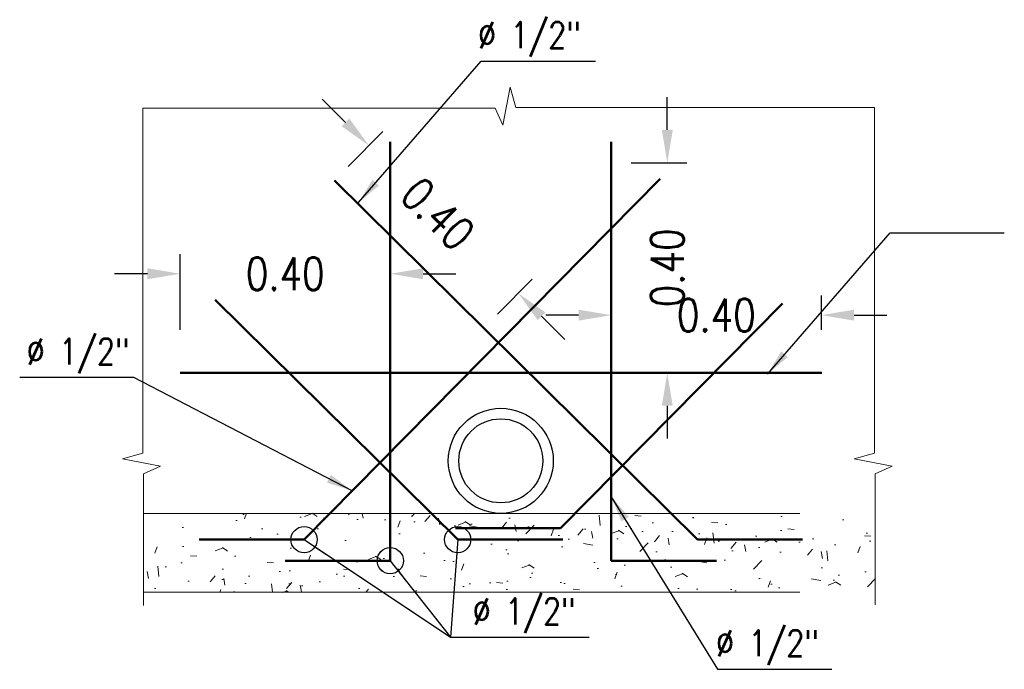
# Model space of a CAD drawing. Header units: metres. Extents: x 724738 to 725866, y 9150075 to 9151285.
# Tile 11 of 16: x 725853.5 to 725855.38, y 9150088.94 to 9150090.18. Entities that reach past the tile are written whole.
import ezdxf

# ---------------------------------------------------------------- set-up
doc = ezdxf.new("R2010")
doc.units = ezdxf.units.M
doc.linetypes.add('DASHED', pattern=[0.75, 0.5, -0.25])
for name, color, linetype, lineweight in [('ACERO .50 - MVCS', 4, 'Continuous', 50), ('ACHURADO .09 - MVCS', 8, 'Continuous', 9), ('COTAS .13- MVCS', 1, 'Continuous', 13), ('MUROS .20 - MVCS', 2, 'Continuous', 20), ('TEXTO .15 - MVCS', 7, 'Continuous', 15), ('TEXTURAS .05 - MVCS', 251, 'Continuous', 5)]:
    doc.layers.add(name, color=color, linetype=linetype, lineweight=lineweight)
doc.layers.add('Layer1 (.05)', color=8, linetype='Continuous')
doc.styles.add('AIR-Simplex.(0.80)', font='simplex.shx', dxfattribs={"width": 0.8})
doc.styles.add('arial', font='arial.ttf')
doc.dimstyles.new('AIR-50 A3-RV', dxfattribs={"dimscale": 0.05, "dimtxt": 1.25, "dimasz": 1.25, "dimexe": 0.75, "dimexo": 0.75, "dimgap": 1.25, "dimtad": 0, "dimzin": 1, "dimdsep": 46, "dimtxsty": 'AIR-Simplex.(0.80)', "dimcen": 0.75, "dimdle": 1.5, "dimclrd": 1, "dimclre": 1, "dimclrt": 7, "dimadec": 0, "dimazin": 0, "dimtfac": 1, "dimtofl": 0, "dimtmove": 2, "dimatfit": 3, "dimfxl": 1.5, "dimtolj": 1, "dimtzin": 1, "dimarcsym": 0})
doc.dimstyles.new('E 1-25', dxfattribs={"dimscale": 0.25, "dimtxt": 0.2, "dimasz": 0.15, "dimexe": 0.15, "dimexo": 0.15, "dimgap": 0.05, "dimtad": 2, "dimtih": 1, "dimtoh": 1, "dimzin": 4, "dimdsep": 46, "dimtxsty": 'arial', "dimblk": 'DIMTICK', "dimcen": 0.09, "dimclrd": 1, "dimclre": 1, "dimclrt": 7, "dimadec": 0, "dimazin": 0, "dimtfac": 1, "dimtofl": 0, "dimtmove": 2, "dimatfit": 3, "dimfxl": 0.15, "dimfxlon": 1, "dimtolj": 1, "dimtzin": 0, "dimarcsym": 0})

# ---------------------------------------------------------------- blocks, each defined once
blk = doc.blocks.new('*D92')
at = {"layer": 'COTAS .13- MVCS', "color": 1, "lineweight": -2, "transparency": 16777216}
for p, q in [((17151.50847825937, 8424.761328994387), (17151.50847825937, 8424.905428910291)), ((17151.90847825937, 8424.761328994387), (17151.90847825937, 8424.905428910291)), ((17151.44597825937, 8424.867928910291), (17151.38347825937, 8424.867928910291)), ((17151.97097825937, 8424.867928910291), (17152.03347825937, 8424.867928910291))]:
    blk.add_line(p, q, dxfattribs=at)
at = {"layer": 'COTAS .13- MVCS', "color": 1, "transparency": 16777216}
for points in [[(17151.44597825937, 8424.878345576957), (17151.44597825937, 8424.857512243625), (17151.50847825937, 8424.867928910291)], [(17151.97097825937, 8424.878345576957), (17151.97097825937, 8424.857512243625), (17151.90847825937, 8424.867928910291)]]:
    blk.add_solid(points, dxfattribs=at)
at = {"layer": 'Defpoints', "color": 0, "transparency": 16777216}
for p in [(17151.90847825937, 8424.867928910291), (17151.50847825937, 8424.723828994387), (17151.90847825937, 8424.723828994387)]:
    blk.add_point(p, dxfattribs=at)
at = {"layer": 'COTAS .13- MVCS', "color": 7, "transparency": 16777216, "insert": (17151.70847825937, 8424.867928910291), "char_height": 0.0625, "attachment_point": 5, "style": 'AIR-Simplex.(0.80)'}
blk.add_mtext('\\A1;0.40', dxfattribs=at)
blk = doc.blocks.new('*D93')
at = {"layer": 'COTAS .13- MVCS', "color": 1, "lineweight": -2, "transparency": 16777216}
for p, q in [((17151.82321713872, 8425.15600146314), (17151.77876406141, 8425.199935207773)), ((17151.82828284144, 8425.072214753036), (17151.89403046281, 8425.138739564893)), ((17152.11278253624, 8424.79103878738), (17152.17853015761, 8424.857563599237)), ((17152.19662298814, 8424.786958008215), (17152.24107606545, 8424.743024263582))]:
    blk.add_line(p, q, dxfattribs=at)
at = {"layer": 'COTAS .13- MVCS', "color": 1, "transparency": 16777216}
for points in [[(17151.83053942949, 8425.163410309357), (17151.81589484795, 8425.148592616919), (17151.86767021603, 8425.112067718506)], [(17152.20394527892, 8424.794366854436), (17152.18930069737, 8424.779549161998), (17152.15216991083, 8424.83089175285)]]:
    blk.add_solid(points, dxfattribs=at)
at = {"layer": 'Defpoints', "color": 0, "transparency": 16777216}
for p in [(17151.86767021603, 8425.112067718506), (17151.80192259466, 8425.04554290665), (17152.08642228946, 8424.764366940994)]:
    blk.add_point(p, dxfattribs=at)
at = {"layer": 'COTAS .13- MVCS', "color": 7, "transparency": 16777216, "insert": (17151.99916935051, 8424.982104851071), "char_height": 0.0625, "attachment_point": 5, "rotation": 315.3366477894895, "style": 'AIR-Simplex.(0.80)'}
blk.add_mtext('\\A1;0.40', dxfattribs=at)
blk = doc.blocks.new('*D94')
at = {"layer": 'COTAS .13- MVCS', "color": 1, "lineweight": -2, "transparency": 16777216}
for p, q in [((17152.43608800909, 8425.141635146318), (17152.43608800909, 8425.204135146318)), ((17152.36698809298, 8425.079135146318), (17152.47358800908, 8425.079135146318)), ((17152.36698809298, 8424.679135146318), (17152.47358800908, 8424.679135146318)), ((17152.43608800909, 8424.616635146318), (17152.43608800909, 8424.554135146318))]:
    blk.add_line(p, q, dxfattribs=at)
at = {"layer": 'COTAS .13- MVCS', "color": 1, "transparency": 16777216}
for points in [[(17152.42567134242, 8425.141635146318), (17152.44650467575, 8425.141635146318), (17152.43608800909, 8425.079135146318)], [(17152.42567134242, 8424.616635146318), (17152.44650467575, 8424.616635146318), (17152.43608800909, 8424.679135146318)]]:
    blk.add_solid(points, dxfattribs=at)
at = {"layer": 'Defpoints', "color": 0, "transparency": 16777216}
for p in [(17152.32948809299, 8425.079135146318), (17152.32948809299, 8424.679135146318), (17152.43608800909, 8424.679135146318)]:
    blk.add_point(p, dxfattribs=at)
at = {"layer": 'COTAS .13- MVCS', "color": 7, "transparency": 16777216, "insert": (17152.43608800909, 8424.87913514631), "char_height": 0.0625, "attachment_point": 5, "rotation": 90, "style": 'AIR-Simplex.(0.80)'}
blk.add_mtext('\\A1;0.40', dxfattribs=at)
blk = doc.blocks.new('DIMTICK')
at = {"color": 2}
for p, q in [((0, 1), (0, -1)), ((-1, 0), (1, 0))]:
    blk.add_line(p, q, dxfattribs=at)
at = {"color": 6, "const_width": 0.2}
blk.add_lwpolyline([(0.5, 0.5), (-0.5, -0.5)], dxfattribs=at)
blk = doc.blocks.new('*D95')
at = {"layer": 'COTAS .13- MVCS', "color": 1, "lineweight": -2, "transparency": 16777216}
for p, q in [((17152.32948809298, 8424.761328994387), (17152.32948809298, 8424.826668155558)), ((17152.72948809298, 8424.761328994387), (17152.72948809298, 8424.826668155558)), ((17152.26698809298, 8424.789168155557), (17152.20448809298, 8424.789168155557)), ((17152.79198809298, 8424.789168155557), (17152.85448809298, 8424.789168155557))]:
    blk.add_line(p, q, dxfattribs=at)
at = {"layer": 'COTAS .13- MVCS', "color": 1, "transparency": 16777216}
for points in [[(17152.26698809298, 8424.799584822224), (17152.26698809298, 8424.778751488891), (17152.32948809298, 8424.789168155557)], [(17152.79198809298, 8424.799584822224), (17152.79198809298, 8424.778751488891), (17152.72948809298, 8424.789168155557)]]:
    blk.add_solid(points, dxfattribs=at)
at = {"layer": 'Defpoints', "color": 0, "transparency": 16777216}
for p in [(17152.32948809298, 8424.789168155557), (17152.32948809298, 8424.723828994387), (17152.72948809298, 8424.723828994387)]:
    blk.add_point(p, dxfattribs=at)
at = {"layer": 'COTAS .13- MVCS', "color": 7, "transparency": 16777216, "insert": (17152.52948809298, 8424.789168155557), "char_height": 0.0625, "attachment_point": 5, "style": 'AIR-Simplex.(0.80)'}
blk.add_mtext('\\A1;0.40', dxfattribs=at)
blk = doc.blocks.new('A$Cf9d86954')
at = {"layer": 'ACHURADO .09 - MVCS'}
h = blk.add_hatch(dxfattribs=at)
h.set_pattern_fill('AR-CONC', color=256, scale=0.0008, style=0)
h.set_pattern_definition([(49.99999999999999, (-17056.84291002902, -8441.46714432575), (0.1457477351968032, -0.01275126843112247), [0.01524, -0.16764]), (355, (-17056.84291002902, -8441.46714432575), (-0.02819473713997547, 0.1528454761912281), [0.012192, -0.134112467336]), (100.4514447, (-17056.83076442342, -8441.46820692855), (0.1175529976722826, 0.1400942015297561), [0.01295200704, -0.14247219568]), (46.18420000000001, (-17056.84291002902, -8441.426504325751), (0.2168632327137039, -0.03363386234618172), [0.02286, -0.25146]), (96.63555760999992, (-17056.82483810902, -8441.42930712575), (0.1899233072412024, 0.1979408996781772), [0.019428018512, -0.213708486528]), (351.1841511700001, (-17056.84291002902, -8441.426504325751), (0.1899233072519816, 0.1979408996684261), [0.018287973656, -0.201167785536]), (21, (-17056.82259002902, -8441.43666432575), (0.121291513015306, -0.08181215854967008), [0.01524, -0.16764]), (326.0000000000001, (-17056.82259002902, -8441.43666432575), (0.04944162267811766, 0.1473503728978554), [0.012192, -0.134112]), (71.45144499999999, (-17056.81248240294, -8441.44348200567), (0.1707331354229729, 0.0655382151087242), [0.01295200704, -0.14247195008]), (37.50000000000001, (-17056.84291002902, -8441.46714432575), (0.002470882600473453, 0.06764403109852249), [0, -0.1324864, 0, -0.136144, 0, -0.13462]), (7.499999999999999, (-17056.84291002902, -8441.46714432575), (0.0534557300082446, 0.08014445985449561), [0, -0.0776224, 0, -0.1294384, 0, -0.05130800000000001]), (327.5, (-17056.88822362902, -8441.46714432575), (0.1084724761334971, -0.004582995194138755), [0, -0.0508, 0, -0.158496, 0, -0.210312]), (317.5, (-17056.90854362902, -8441.46714432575), (0.1185033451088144, 0.02034119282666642), [0, -0.06604, 0, -0.1052576, 0, -0.149352])])
h.paths.add_polyline_path([(1.395071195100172, -0.7709208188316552), (0.001296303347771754, -0.7709208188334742), (0.001296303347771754, -0.9209208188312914), (1.395071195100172, -0.9209208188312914)])
at = {"layer": 'ACERO .50 - MVCS', "linetype": 'Continuous'}
for p, q in [((0.4713518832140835, -0.860991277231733), (0.4713518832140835, -0.06401796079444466)), ((0.8923617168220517, -0.860991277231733), (0.8923617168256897, -0.06401796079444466)), ((0.9854432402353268, -0.13452968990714), (0.3070710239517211, -0.8209208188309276)), ((0.3647962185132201, -0.1373040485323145), (1.056493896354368, -0.8209208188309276)), ((0.137757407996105, -0.3643047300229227), (0.5997710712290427, -0.8209208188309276)), ((1.218317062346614, -0.3714543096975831), (0.7953783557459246, -0.7993924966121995)), ((0.07135188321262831, -0.5037118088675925), (1.293579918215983, -0.5037118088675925)), ((0.595378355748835, -0.7993924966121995), (0.7953783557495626, -0.7993924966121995)), ((0.1070710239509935, -0.8209208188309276), (0.3070710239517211, -0.8209208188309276)), ((0.5997710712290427, -0.8209208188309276), (0.7997710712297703, -0.8209208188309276)), ((1.056493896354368, -0.8209208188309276), (1.256493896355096, -0.8209208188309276)), ((0.4713518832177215, -0.860991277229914), (0.2713518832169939, -0.860991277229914)), ((0.8923617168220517, -0.860991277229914), (1.092361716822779, -0.860991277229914))]:
    blk.add_line(p, q, dxfattribs=at)
at = {"layer": 'Layer1 (.05)'}
for radius in [0.09995322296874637, 0.08]:
    blk.add_circle((0.6818568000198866, -0.6709675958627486), radius, dxfattribs=at)
at = {"layer": 'MUROS .20 - MVCS', "linetype": 'DASHED', "ltscale": 2.5}
for p, q in [((0.001296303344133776, -0.7709208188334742), (1.395071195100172, -0.7709208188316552)), ((0.001296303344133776, -0.9209208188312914), (1.395071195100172, -0.9209208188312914))]:
    blk.add_line(p, q, dxfattribs=at)
at = {"layer": 'TEXTURAS .05 - MVCS', "ltscale": 15}
for p, q in [((0.6996969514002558, 0.04018530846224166), (0.6857579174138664, -0.0324074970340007)), ((0.710462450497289, 0.001296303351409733), (0.6996969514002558, 0.04018530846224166)), ((0.671121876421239, 0), (0, 0)), ((0, 0), (0, -0.6564966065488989)), ((0.6857579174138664, -0.0324074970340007), (0.671121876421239, 0)), ((1.393774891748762, 0.001296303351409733), (0.710462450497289, 0.001296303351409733)), ((1.393774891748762, 0.001296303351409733), (1.393774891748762, -0.6564966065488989)), ((0, -0.6564966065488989), (-0.03888900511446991, -0.667262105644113)), ((-0.03888900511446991, -0.667262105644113), (0.03370380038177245, -0.6812011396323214)), ((1.393774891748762, -0.6564966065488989), (1.354885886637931, -0.667262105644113)), ((1.354885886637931, -0.667262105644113), (1.427478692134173, -0.6812011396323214)), ((0.03370380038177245, -0.6812011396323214), (0.001296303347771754, -0.6958371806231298)), ((1.427478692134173, -0.6812011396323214), (1.395071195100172, -0.6958371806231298)), ((0.001296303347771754, -0.6958371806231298), (0.001296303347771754, -0.9460237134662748)), ((1.395071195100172, -0.6958371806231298), (1.395071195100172, -0.944727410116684))]:
    blk.add_line(p, q, dxfattribs=at)
at = {"layer": 'TEXTO .15 - MVCS', "style": 'AIR-Simplex.(0.80)', "width": 0.8}
for p in [(0.6385943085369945, 0.1144612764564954), (-0.2211067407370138, -0.4878946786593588), (0.6284866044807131, -0.9821404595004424), (1.091891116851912, -1.043013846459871)]:
    blk.add_text('Ø 1/2"', height=0.05, dxfattribs=at).set_placement(p)
at = {"layer": 'COTAS .13- MVCS'}
for base, p1, p2, angle, picture, middle in [((0.9989616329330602, -0.5037118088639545), (0.8923617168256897, -0.1037118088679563), (0.8923617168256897, -0.5037118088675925), 270, '*D94', (0.9989616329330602, -0.3037118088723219)), ((0.8923617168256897, -0.3936787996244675), (1.292361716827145, -0.4590179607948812), (0.8923617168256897, -0.4590179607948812), 180, '*D95', (1.092361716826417, -0.3936787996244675))]:
    dim = blk.add_linear_dim(base=base, p1=p1, p2=p2, angle=angle, dimstyle='AIR-50 A3-RV', dxfattribs=at)
    dim.commit()
    dim.dimension.update_dxf_attribs({"geometry": picture, "text_midpoint": middle, "insert": (-17151.43712637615, -8425.182846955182)})
dim = blk.add_linear_dim(base=(0.4305438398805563, -0.0707792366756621), p1=(0.6492959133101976, -0.4184800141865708), p2=(0.3647962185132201, -0.1373040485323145), angle=135.3366477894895, dimstyle='AIR-50 A3-RV', dxfattribs=at)
dim.commit()
dim.dimension.update_dxf_attribs({"geometry": '*D93', "text_midpoint": (0.5620429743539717, -0.2007421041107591), "dimtype": 129, "insert": (-17151.43712637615, -8425.182846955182)})
dim = blk.add_linear_dim(base=(0.4713518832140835, -0.3149180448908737), p1=(0.07135188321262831, -0.4590179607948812), p2=(0.4713518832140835, -0.4590179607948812), dimstyle='AIR-50 A3-RV', dxfattribs=at)
dim.commit()
dim.dimension.update_dxf_attribs({"geometry": '*D92', "text_midpoint": (0.2713518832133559, -0.3149180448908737), "insert": (-17151.43712637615, -8425.182846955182)})
at = {"layer": 'COTAS .13- MVCS', "linetype": 'Continuous'}
for points, override in [([(0.4108360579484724, -0.1792955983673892), (0.6444250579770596, 0.08976671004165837), (0.8620575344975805, 0.08976671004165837)], {"dimasz": 0.2, "dimtad": 1}), ([(1.18962288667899, -0.5058128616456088), (1.423211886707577, -0.2367505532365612), (1.640844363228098, -0.2367505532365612)], {"dimasz": 0.2, "dimtad": 1}), ([(0.3988101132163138, -0.7280972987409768), (-0.01684836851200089, -0.5125892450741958), (-0.2344808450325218, -0.5125892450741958)], {"dimasz": 0.2, "dimtad": 1}), ([(0.8923617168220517, -0.7392183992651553), (1.094729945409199, -1.067708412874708), (1.31236242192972, -1.067708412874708)], {"dimasz": 0.2, "dimtad": 1}), ([(0.3070710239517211, -0.8209208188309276), (0.5859992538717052, -1.006835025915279), (0.8503654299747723, -1.006835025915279)], {"dimasz": 0.2, "dimtad": 1, "dimldrblk": 'DotBlank'}), ([(0.5997710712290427, -0.8209208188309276), (0.5859992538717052, -1.006835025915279), (0.8503654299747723, -1.006835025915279)], {"dimasz": 0.2, "dimtad": 1, "dimldrblk": 'DotBlank'}), ([(0.4713518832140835, -0.860991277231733), (0.5859992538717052, -1.006835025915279), (0.8503654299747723, -1.006835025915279)], {"dimasz": 0.2, "dimtad": 1, "dimldrblk": 'DotBlank'})]:
    blk.add_leader(points, dimstyle='E 1-25', override=override, dxfattribs=at)

msp = doc.modelspace()

# ---------------------------------------------------------------- block references
msp.add_blockref('A$Cf9d86954', (725853.7360376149, 9150090.00730925, -3.500000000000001))

doc.saveas('drawing.dxf')
